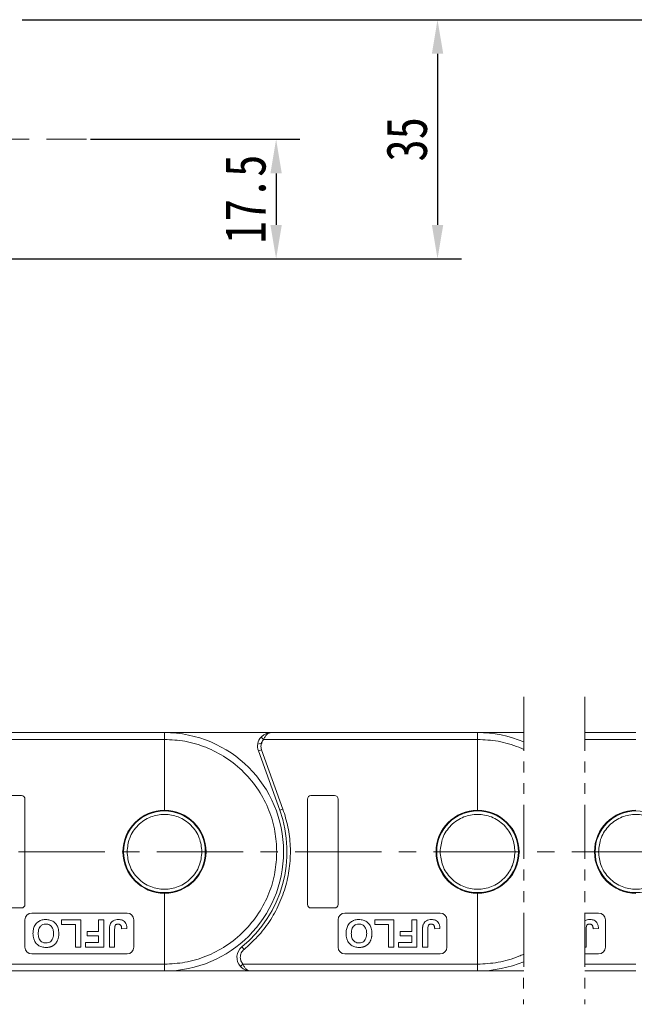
# Model space of a CAD drawing. Header units: millimetres. Extents: x 3223 to 4146, y -133 to 519.
# Tile 17 of 39: x 3751 to 3841, y 135 to 280. Entities that reach past the tile are written whole.
import ezdxf

# ---------------------------------------------------------------- set-up
doc = ezdxf.new("R2010")
doc.units = ezdxf.units.MM
doc.linetypes.add('CENTERX2', pattern=[20.32, 12.7, -2.54, 2.54, -2.54])
doc.linetypes.add('PHANTOM2', pattern=[31.75, 15.875, -3.175, 3.175, -3.175, 3.175, -3.175])
doc.styles.get("Standard").update_dxf_attribs({"font": '仿宋_GB2312.ttf', "width": 0.8})
doc.dimstyles.new('副本 ISO-25.1', dxfattribs={"dimtxt": 6, "dimasz": 5, "dimexe": 3.5, "dimexo": 0.625, "dimgap": 1.5, "dimtad": 1, "dimdsep": 46, "dimtxsty": 'Standard', "dimcen": 2.5, "dimadec": 0, "dimazin": 0, "dimtfac": 1, "dimtmove": 0, "dimatfit": 3, "dimfxl": 0, "dimarcsym": 0})

# ---------------------------------------------------------------- blocks, each defined once
blk = doc.blocks.new('*D1931')
at = {"color": 0, "lineweight": -2}
for p, q in [((3751.51, 279.95), (3816.05, 279.95)), ((3812.55, 274.95), (3812.55, 249.83)), ((3710.86, 244.83), (3816.05, 244.83))]:
    blk.add_line(p, q, dxfattribs=at)
at = {"color": 0, "lineweight": 9}
for points in [[(3811.72, 274.95), (3813.39, 274.95), (3812.55, 279.95)], [(3811.72, 249.83), (3813.39, 249.83), (3812.55, 244.83)]]:
    blk.add_solid(points, dxfattribs=at)
at = {"layer": 'Defpoints', "color": 0, "lineweight": 9}
for p in [(3750.89, 279.95), (3710.24, 244.83), (3812.55, 244.83)]:
    blk.add_point(p, dxfattribs=at)
at = {"color": 0, "lineweight": 9, "insert": (3808.05, 262.39), "char_height": 6, "attachment_point": 5, "rotation": 90}
blk.add_mtext('35', dxfattribs=at)
blk = doc.blocks.new('*D1937')
at = {"color": 0, "lineweight": -2}
for p, q in [((3761.59, 262.39), (3792.34, 262.39)), ((3788.84, 257.39), (3788.84, 249.82)), ((3761.59, 244.82), (3792.34, 244.82))]:
    blk.add_line(p, q, dxfattribs=at)
at = {"color": 0, "lineweight": 9}
for points in [[(3788, 257.39), (3789.67, 257.39), (3788.84, 262.39)], [(3788, 249.82), (3789.67, 249.82), (3788.84, 244.82)]]:
    blk.add_solid(points, dxfattribs=at)
at = {"layer": 'Defpoints', "color": 0, "lineweight": 9}
for p in [(3760.97, 262.39), (3760.97, 244.82), (3788.84, 244.82)]:
    blk.add_point(p, dxfattribs=at)
at = {"color": 0, "lineweight": 9, "insert": (3784.34, 253.61), "char_height": 6, "attachment_point": 5, "rotation": 90}
blk.add_mtext('17.5', dxfattribs=at)
blk = doc.blocks.new('*D1933')
at = {"color": 0, "lineweight": -2}
for p, q in [((3751.51, 279.95), (4075.46, 279.95)), ((4071.96, 274.95), (4071.96, 145.2)), ((4021, 140.2), (4075.46, 140.2))]:
    blk.add_line(p, q, dxfattribs=at)
at = {"color": 0, "lineweight": 9}
for points in [[(4071.13, 274.95), (4072.8, 274.95), (4071.96, 279.95)], [(4071.13, 145.2), (4072.8, 145.2), (4071.96, 140.2)]]:
    blk.add_solid(points, dxfattribs=at)
at = {"layer": 'Defpoints', "color": 0, "lineweight": 9}
for p in [(3750.89, 279.95), (4020.37, 140.2), (4071.96, 140.2)]:
    blk.add_point(p, dxfattribs=at)
at = {"color": 0, "lineweight": 9, "insert": (4067.46, 210.07), "char_height": 6, "attachment_point": 5, "rotation": 90}
blk.add_mtext('2R+35', dxfattribs=at)

msp = doc.modelspace()

# ---------------------------------------------------------------- linework, layer by layer
at = {"color": 1, "linetype": 'CENTERX2', "lineweight": 13}
for p, q in [((3572.239, 262.39), (3760.966, 262.39)), ((3588.436, 157.766), (4032.034, 157.766))]:
    msp.add_line(p, q, dxfattribs=at)
at = {"color": 3, "linetype": 'PHANTOM2', "lineweight": 9, "ltscale": 0.5}
for p, q in [((3825.214, 180.543), (3825.207, 135.37)), ((3834.211, 180.543), (3834.205, 135.37))]:
    msp.add_line(p, q, dxfattribs=at)
at = {"color": 7, "linetype": 'Continuous', "lineweight": 15}
for p, q in [((3772.436, 175.266), (3742.112, 175.266)), ((3788.112, 175.266), (3772.436, 175.266)), ((3818.436, 175.266), (3788.112, 175.266)), ((3825.213, 175.266), (3818.436, 175.266)), ((3841.712, 175.266), (3834.211, 175.266)), ((3740.994, 174.266), (3772.436, 174.266)), ((3772.436, 174.266), (3772.436, 163.866)), ((3786.132, 173.546), (3786.807, 173.73)), ((3786.621, 174.599), (3786.994, 174.266)), ((3786.994, 174.266), (3818.436, 174.266)), ((3818.436, 174.266), (3818.436, 163.866)), ((3834.211, 174.266), (3841.712, 174.266)), ((3786.23, 172.588), (3786.701, 172.757)), ((3786.23, 172.588), (3789.372, 163.863)), ((3786.701, 172.757), (3786.612, 173.266)), ((3789.842, 164.032), (3786.701, 172.757)), ((3751.436, 166.016), (3747.936, 166.016)), ((3751.936, 150.016), (3751.936, 165.516)), ((3793.436, 165.516), (3793.436, 150.016)), ((3797.436, 166.016), (3793.936, 166.016)), ((3797.936, 150.016), (3797.936, 165.516)), ((3789.372, 163.863), (3789.842, 164.032)), ((3772.436, 151.666), (3772.436, 141.266)), ((3818.436, 151.666), (3818.436, 141.266)), ((3747.936, 149.516), (3751.436, 149.516)), ((3793.936, 149.516), (3797.436, 149.516)), ((3751.936, 147.766), (3751.936, 143.766)), ((3766.936, 148.766), (3752.936, 148.766)), ((3757.321, 147.766), (3757.321, 147.099)), ((3760.141, 147.766), (3757.321, 147.766)), ((3760.141, 143.766), (3760.141, 147.766)), ((3762.756, 147.766), (3762.756, 146.073)), ((3763.526, 147.766), (3762.756, 147.766)), ((3763.526, 143.766), (3763.526, 147.766)), ((3767.936, 143.766), (3767.936, 147.766)), ((3797.936, 147.766), (3797.936, 143.766)), ((3812.936, 148.766), (3798.936, 148.766)), ((3806.141, 147.766), (3803.321, 147.766)), ((3803.321, 147.766), (3803.321, 147.099)), ((3806.141, 143.766), (3806.141, 147.766)), ((3808.756, 147.766), (3808.756, 146.073)), ((3809.526, 147.766), (3808.756, 147.766)), ((3809.526, 143.766), (3809.526, 147.766)), ((3813.936, 143.766), (3813.936, 147.766)), ((3836.212, 148.766), (3834.207, 148.766)), ((3837.212, 143.766), (3837.212, 147.766)), ((3757.321, 147.099), (3759.372, 147.099)), ((3759.372, 147.099), (3759.372, 143.766)), ((3761.064, 146.073), (3761.064, 145.407)), ((3762.756, 146.073), (3761.064, 146.073)), ((3764.346, 146.287), (3764.346, 143.766)), ((3765.115, 143.766), (3765.115, 146.354)), ((3766.141, 146.432), (3766.91, 146.483)), ((3803.321, 147.099), (3805.372, 147.099)), ((3805.372, 147.099), (3805.372, 143.766)), ((3808.756, 146.073), (3807.064, 146.073)), ((3807.064, 146.073), (3807.064, 145.407)), ((3810.346, 146.287), (3810.346, 143.766)), ((3811.115, 143.766), (3811.115, 146.354)), ((3812.141, 146.432), (3812.91, 146.483)), ((3834.391, 143.766), (3834.391, 146.354)), ((3835.417, 146.432), (3836.186, 146.483)), ((3761.064, 145.407), (3762.756, 145.407)), ((3762.756, 145.407), (3762.756, 144.432)), ((3807.064, 145.407), (3808.756, 145.407)), ((3808.756, 145.407), (3808.756, 144.432)), ((3759.372, 143.766), (3760.141, 143.766)), ((3762.756, 144.432), (3760.808, 144.432)), ((3760.808, 144.432), (3760.808, 143.766)), ((3760.808, 143.766), (3763.526, 143.766)), ((3764.346, 143.766), (3765.115, 143.766)), ((3784.127, 143.428), (3783.811, 143.816)), ((3805.372, 143.766), (3806.141, 143.766)), ((3808.756, 144.432), (3806.808, 144.432)), ((3806.808, 144.432), (3806.808, 143.766)), ((3806.808, 143.766), (3809.526, 143.766)), ((3810.346, 143.766), (3811.115, 143.766)), ((3834.206, 143.766), (3834.391, 143.766)), ((3752.936, 142.766), (3766.936, 142.766)), ((3798.936, 142.766), (3812.936, 142.766)), ((3834.206, 142.766), (3836.212, 142.766)), ((3772.436, 141.266), (3737.957, 141.266)), ((3739.075, 140.266), (3772.436, 140.266)), ((3772.436, 140.266), (3785.075, 140.266)), ((3783.584, 140.932), (3783.957, 141.266)), ((3818.436, 141.266), (3783.957, 141.266)), ((3785.075, 140.266), (3818.436, 140.266)), ((3818.436, 140.266), (3825.208, 140.266)), ((3841.712, 141.266), (3834.206, 141.266)), ((3834.206, 140.266), (3841.712, 140.266))]:
    msp.add_line(p, q, dxfattribs=at)
for centre in [(3772.436, 157.766), (3818.436, 157.766), (3841.712, 157.766)]:
    msp.add_circle(centre, 6, dxfattribs=at)
for centre, radius, start, end in [((3772.436, 157.766), 17.5, 270, 90), ((3818.436, 157.766), 17.5, 67.21587, 90), ((3788.112, 173.266), 2, 138.18969, 199.8008), ((3751.436, 165.516), 0.5, 360, 90), ((3793.936, 165.516), 0.5, 90, 180), ((3797.436, 165.516), 0.5, 0, 90), ((3772.436, 157.766), 6.1, 90, 270), ((3772.436, 157.766), 6.1, 270, 90), ((3772.436, 157.766), 18, 309.19497, 19.8008), ((3818.436, 157.766), 6.1, 90, 270), ((3818.436, 157.766), 6.1, 270, 90), ((3841.712, 157.766), 6.1, 90, 270), ((3751.436, 150.016), 0.5, 270, 0), ((3793.936, 150.016), 0.5, 180, 270), ((3797.436, 150.016), 0.5, 270, 0), ((3752.936, 147.766), 1, 90, 180), ((3766.936, 147.766), 1, 0, 90), ((3798.936, 147.766), 1, 90, 180), ((3812.936, 147.766), 1, 0, 90), ((3836.212, 147.766), 1, 0, 90), ((3752.936, 143.766), 1, 180, 270), ((3766.936, 143.766), 1, 270, 0), ((3785.075, 142.266), 2, 129.19497, 221.81031), ((3798.936, 143.766), 1, 180, 270), ((3812.936, 143.766), 1, 270, 0), ((3836.212, 143.766), 1, 270, 0), ((3818.436, 157.766), 17.5, 270, 292.76775)]:
    msp.add_arc(centre, radius, start, end, dxfattribs=at)
for points, knots in [([(3772.436, 175.266), (3772.436, 175.254), (3772.436, 175.232), (3772.436, 175.06), (3772.436, 174.806), (3772.436, 174.525), (3772.436, 174.339), (3772.436, 174.266)], [0, 0, 0, 0, 0.21469386, 0.42938772, 0.64408158, 0.85877544, 1, 1, 1, 1]), ([(3786.621, 174.599), (3786.716, 174.693), (3786.926, 174.899), (3787.424, 175.187), (3787.842, 175.235), (3788.112, 175.266)], [0, 0, 0, 0, 0.2270634, 0.5015869, 1, 1, 1, 1]), ([(3788.112, 175.266), (3788.006, 175.253), (3787.795, 175.227), (3787.485, 175.015), (3787.206, 174.689), (3787.062, 174.401), (3786.994, 174.266)], [0, 0, 0, 0, 0.25113093, 0.50180461, 0.76564074, 1, 1, 1, 1]), ([(3818.436, 175.266), (3818.436, 175.254), (3818.436, 175.232), (3818.436, 175.06), (3818.436, 174.806), (3818.436, 174.525), (3818.436, 174.339), (3818.436, 174.266)], [0, 0, 0, 0, 0.21469386, 0.42938772, 0.64408158, 0.85877544, 1, 1, 1, 1]), ([(3772.436, 174.266), (3773.442, 174.212), (3775.515, 174.102), (3778.59, 173.184), (3781.548, 171.662), (3784.186, 169.515), (3786.332, 166.877), (3787.854, 163.92), (3788.772, 160.845), (3788.882, 158.772), (3788.936, 157.766)], [0, 0, 0, 0, 0.116516, 0.2400113, 0.3686408, 0.5, 0.6313592, 0.7599887, 0.883484, 1, 1, 1, 1]), ([(3818.436, 174.266), (3819.442, 174.212), (3821.515, 174.102), (3823.763, 173.431), (3824.981, 172.912), (3825.213, 172.808)], [0, 0, 0, 0, 0.11651603, 0.24001133, 0.26947638, 0.26947638, 0.26947638, 0.26947638]), ([(3784.127, 143.428), (3784.808, 144.033), (3786.194, 145.266), (3787.919, 147.515), (3789.333, 150.043), (3790.337, 152.8), (3790.897, 155.681), (3790.987, 158.576), (3790.667, 161.392), (3790.114, 163.163), (3789.842, 164.032)], [0, 0, 0, 0, 0.1197899, 0.2439368, 0.3711682, 0.5, 0.6288318, 0.7560632, 0.8802101, 1, 1, 1, 1]), ([(3766.936, 157.766), (3767.009, 158.457), (3767.122, 159.522), (3767.808, 160.802), (3768.518, 161.682), (3769.399, 162.397), (3770.68, 163.061), (3772.436, 163.398), (3774.192, 163.061), (3775.473, 162.397), (3776.354, 161.682), (3777.064, 160.802), (3777.749, 159.522), (3777.862, 158.457), (3777.936, 157.766)], [0, 0, 0, 0, 0.1197284, 0.1841803, 0.25, 0.3158197, 0.3802716, 0.5, 0.6197284, 0.6841803, 0.75, 0.8158197, 0.8802716, 1, 1, 1, 1]), ([(3812.936, 157.766), (3813.009, 158.457), (3813.122, 159.522), (3813.808, 160.802), (3814.518, 161.682), (3815.399, 162.397), (3816.68, 163.061), (3818.436, 163.398), (3820.192, 163.061), (3821.473, 162.397), (3822.354, 161.682), (3823.064, 160.802), (3823.749, 159.522), (3823.862, 158.457), (3823.936, 157.766)], [0, 0, 0, 0, 0.1197284, 0.1841803, 0.25, 0.3158197, 0.3802716, 0.5, 0.6197284, 0.6841803, 0.75, 0.8158197, 0.8802716, 1, 1, 1, 1]), ([(3836.212, 157.766), (3836.285, 158.457), (3836.398, 159.522), (3837.084, 160.802), (3837.794, 161.682), (3838.675, 162.397), (3839.956, 163.061), (3841.712, 163.398), (3843.468, 163.061), (3844.749, 162.397), (3845.63, 161.682), (3846.34, 160.802), (3847.025, 159.522), (3847.138, 158.457), (3847.212, 157.766)], [0, 0, 0, 0, 0.1197284, 0.1841803, 0.25, 0.3158197, 0.3802716, 0.5, 0.6197284, 0.6841803, 0.75, 0.8158197, 0.8802716, 1, 1, 1, 1]), ([(3777.936, 157.766), (3777.862, 157.074), (3777.749, 156.009), (3777.064, 154.729), (3776.354, 153.849), (3775.473, 153.134), (3774.192, 152.47), (3772.436, 152.133), (3770.68, 152.47), (3769.399, 153.134), (3768.518, 153.849), (3767.808, 154.729), (3767.122, 156.009), (3767.009, 157.074), (3766.936, 157.766)], [0, 0, 0, 0, 0.1197284, 0.1841803, 0.25, 0.3158197, 0.3802716, 0.5, 0.6197284, 0.6841803, 0.75, 0.8158197, 0.8802716, 1, 1, 1, 1]), ([(3788.936, 157.766), (3788.882, 156.759), (3788.772, 154.686), (3787.854, 151.611), (3786.332, 148.654), (3784.186, 146.016), (3781.548, 143.87), (3778.59, 142.347), (3775.515, 141.429), (3773.442, 141.319), (3772.436, 141.266)], [0, 0, 0, 0, 0.116516, 0.2400113, 0.3686408, 0.5, 0.6313592, 0.7599887, 0.883484, 1, 1, 1, 1]), ([(3823.936, 157.766), (3823.862, 157.074), (3823.749, 156.009), (3823.064, 154.729), (3822.354, 153.849), (3821.473, 153.134), (3820.192, 152.47), (3818.436, 152.133), (3816.68, 152.47), (3815.399, 153.134), (3814.518, 153.849), (3813.808, 154.729), (3813.122, 156.009), (3813.009, 157.074), (3812.936, 157.766)], [0, 0, 0, 0, 0.1197284, 0.1841803, 0.25, 0.3158197, 0.3802716, 0.5, 0.6197284, 0.6841803, 0.75, 0.8158197, 0.8802716, 1, 1, 1, 1]), ([(3847.212, 157.766), (3847.138, 157.074), (3847.025, 156.009), (3846.34, 154.729), (3845.63, 153.849), (3844.749, 153.134), (3843.468, 152.47), (3841.712, 152.133), (3839.956, 152.47), (3838.675, 153.134), (3837.794, 153.849), (3837.084, 154.729), (3836.398, 156.009), (3836.285, 157.074), (3836.212, 157.766)], [0, 0, 0, 0, 0.1197284, 0.1841803, 0.25, 0.3158197, 0.3802716, 0.5, 0.6197284, 0.6841803, 0.75, 0.8158197, 0.8802716, 1, 1, 1, 1]), ([(3753.115, 145.771), (3753.125, 145.972), (3753.143, 146.376), (3753.36, 146.976), (3753.769, 147.458), (3754.312, 147.744), (3754.734, 147.811), (3754.965, 147.816), (3755.007, 147.817)], [0, 0, 0, 0, 0.1916319, 0.3847476, 0.5975386, 0.7794336, 0.9598804, 1, 1, 1, 1]), ([(3755.007, 147.817), (3755.209, 147.805), (3755.615, 147.78), (3756.17, 147.519), (3756.584, 147.095), (3756.866, 146.504), (3756.894, 146.053), (3756.91, 145.79)], [0, 0, 0, 0, 0.19237581, 0.386627, 0.57092084, 0.74991815, 1, 1, 1, 1]), ([(3764.433, 147.048), (3764.488, 147.167), (3764.597, 147.407), (3764.903, 147.659), (3765.275, 147.798), (3765.537, 147.81), (3765.675, 147.817)], [0, 0, 0, 0, 0.2494052, 0.4997794, 0.737005, 1, 1, 1, 1]), ([(3765.675, 147.817), (3765.881, 147.8), (3766.201, 147.774), (3766.565, 147.529), (3766.789, 147.224), (3766.896, 146.857), (3766.906, 146.596), (3766.91, 146.483)], [0, 0, 0, 0, 0.2947537, 0.4575977, 0.6204456, 0.836095, 1, 1, 1, 1]), ([(3799.115, 145.771), (3799.125, 145.972), (3799.143, 146.376), (3799.36, 146.976), (3799.769, 147.458), (3800.312, 147.744), (3800.734, 147.811), (3800.965, 147.816), (3801.007, 147.817)], [0, 0, 0, 0, 0.1916319, 0.3847476, 0.5975386, 0.7794336, 0.9598804, 1, 1, 1, 1]), ([(3801.007, 147.817), (3801.209, 147.805), (3801.615, 147.78), (3802.17, 147.519), (3802.584, 147.095), (3802.866, 146.504), (3802.894, 146.053), (3802.91, 145.79)], [0, 0, 0, 0, 0.19237581, 0.386627, 0.57092084, 0.74991815, 1, 1, 1, 1]), ([(3810.433, 147.048), (3810.488, 147.167), (3810.597, 147.407), (3810.903, 147.659), (3811.275, 147.798), (3811.537, 147.81), (3811.675, 147.817)], [0, 0, 0, 0, 0.2494052, 0.4997794, 0.737005, 1, 1, 1, 1]), ([(3811.675, 147.817), (3811.881, 147.8), (3812.201, 147.774), (3812.565, 147.529), (3812.789, 147.224), (3812.896, 146.857), (3812.906, 146.596), (3812.91, 146.483)], [0, 0, 0, 0, 0.2947537, 0.4575977, 0.6204456, 0.836095, 1, 1, 1, 1]), ([(3834.207, 147.65), (3834.312, 147.709), (3834.556, 147.799), (3834.813, 147.81), (3834.951, 147.817)], [0.50822062, 0.50822062, 0.50822062, 0.50822062, 0.737005, 1, 1, 1, 1]), ([(3834.951, 147.817), (3835.157, 147.8), (3835.477, 147.774), (3835.841, 147.529), (3836.065, 147.224), (3836.172, 146.857), (3836.182, 146.596), (3836.186, 146.483)], [0, 0, 0, 0, 0.2947537, 0.4575977, 0.6204456, 0.836095, 1, 1, 1, 1]), ([(3755.009, 147.15), (3754.857, 147.135), (3754.567, 147.107), (3754.225, 146.861), (3753.992, 146.515), (3753.897, 146.132), (3753.888, 145.863), (3753.885, 145.752)], [0, 0, 0, 0, 0.2230139, 0.4267154, 0.5997431, 0.8344997, 1, 1, 1, 1]), ([(3756.141, 145.763), (3756.13, 145.966), (3756.112, 146.298), (3755.913, 146.724), (3755.633, 146.992), (3755.311, 147.133), (3755.098, 147.145), (3755.009, 147.15)], [0, 0, 0, 0, 0.3000791, 0.4915074, 0.6839278, 0.8668961, 1, 1, 1, 1]), ([(3764.346, 146.287), (3764.347, 146.337), (3764.348, 146.437), (3764.354, 146.576), (3764.364, 146.703), (3764.381, 146.819), (3764.399, 146.935), (3764.422, 147.01), (3764.433, 147.048)], [0, 0, 0, 0, 0.1952531, 0.3906374, 0.5418335, 0.6933807, 0.846202, 1, 1, 1, 1]), ([(3765.625, 147.15), (3765.557, 147.147), (3765.447, 147.141), (3765.306, 147.077), (3765.209, 146.981), (3765.12, 146.736), (3765.117, 146.521), (3765.115, 146.354)], [0, 0, 0, 0, 0.1847697, 0.2997212, 0.415218, 0.5481969, 1, 1, 1, 1]), ([(3766.037, 146.93), (3766.019, 146.955), (3765.983, 147.007), (3765.915, 147.069), (3765.835, 147.113), (3765.759, 147.137), (3765.688, 147.149), (3765.646, 147.15), (3765.625, 147.15)], [0, 0, 0, 0, 0.1899344, 0.3858392, 0.560405, 0.7421212, 0.8701806, 1, 1, 1, 1]), ([(3766.141, 146.432), (3766.14, 146.457), (3766.137, 146.507), (3766.131, 146.582), (3766.122, 146.656), (3766.107, 146.74), (3766.085, 146.834), (3766.053, 146.898), (3766.037, 146.93)], [0, 0, 0, 0, 0.146273, 0.2926484, 0.4389475, 0.5855844, 0.7903219, 1, 1, 1, 1]), ([(3801.009, 147.15), (3800.857, 147.135), (3800.567, 147.107), (3800.225, 146.861), (3799.992, 146.515), (3799.897, 146.132), (3799.888, 145.863), (3799.885, 145.752)], [0, 0, 0, 0, 0.2230139, 0.4267154, 0.5997431, 0.8344997, 1, 1, 1, 1]), ([(3802.141, 145.763), (3802.13, 145.966), (3802.112, 146.298), (3801.913, 146.724), (3801.633, 146.992), (3801.311, 147.133), (3801.098, 147.145), (3801.009, 147.15)], [0, 0, 0, 0, 0.3000791, 0.4915074, 0.6839278, 0.8668961, 1, 1, 1, 1]), ([(3810.346, 146.287), (3810.347, 146.337), (3810.348, 146.437), (3810.354, 146.576), (3810.364, 146.703), (3810.381, 146.819), (3810.399, 146.935), (3810.422, 147.01), (3810.433, 147.048)], [0, 0, 0, 0, 0.1952531, 0.3906374, 0.5418335, 0.6933807, 0.846202, 1, 1, 1, 1]), ([(3811.625, 147.15), (3811.557, 147.147), (3811.447, 147.141), (3811.306, 147.077), (3811.209, 146.981), (3811.12, 146.736), (3811.117, 146.521), (3811.115, 146.354)], [0, 0, 0, 0, 0.1847697, 0.2997212, 0.415218, 0.5481969, 1, 1, 1, 1]), ([(3812.037, 146.93), (3812.019, 146.955), (3811.983, 147.007), (3811.915, 147.069), (3811.835, 147.113), (3811.759, 147.137), (3811.688, 147.149), (3811.646, 147.15), (3811.625, 147.15)], [0, 0, 0, 0, 0.1899344, 0.3858392, 0.560405, 0.7421212, 0.8701806, 1, 1, 1, 1]), ([(3812.141, 146.432), (3812.14, 146.457), (3812.137, 146.507), (3812.131, 146.582), (3812.122, 146.656), (3812.107, 146.74), (3812.085, 146.834), (3812.053, 146.898), (3812.037, 146.93)], [0, 0, 0, 0, 0.146273, 0.2926484, 0.4389475, 0.5855844, 0.7903219, 1, 1, 1, 1]), ([(3834.901, 147.15), (3834.833, 147.147), (3834.723, 147.141), (3834.582, 147.077), (3834.485, 146.981), (3834.396, 146.736), (3834.393, 146.521), (3834.391, 146.354)], [0, 0, 0, 0, 0.1847697, 0.2997212, 0.415218, 0.5481969, 1, 1, 1, 1]), ([(3835.313, 146.93), (3835.295, 146.955), (3835.259, 147.007), (3835.191, 147.069), (3835.111, 147.113), (3835.035, 147.137), (3834.964, 147.149), (3834.922, 147.15), (3834.901, 147.15)], [0, 0, 0, 0, 0.1899344, 0.3858392, 0.560405, 0.7421212, 0.8701806, 1, 1, 1, 1]), ([(3835.417, 146.432), (3835.416, 146.457), (3835.413, 146.507), (3835.407, 146.582), (3835.398, 146.656), (3835.383, 146.74), (3835.361, 146.834), (3835.329, 146.898), (3835.313, 146.93)], [0, 0, 0, 0, 0.146273, 0.2926484, 0.4389475, 0.5855844, 0.7903219, 1, 1, 1, 1]), ([(3755.018, 143.714), (3754.816, 143.727), (3754.41, 143.751), (3753.857, 144.019), (3753.44, 144.446), (3753.159, 145.047), (3753.131, 145.505), (3753.115, 145.771)], [0, 0, 0, 0, 0.1909513, 0.3838062, 0.5672016, 0.7491578, 1, 1, 1, 1]), ([(3753.885, 145.752), (3753.895, 145.549), (3753.911, 145.222), (3754.097, 144.804), (3754.359, 144.546), (3754.68, 144.402), (3754.9, 144.388), (3755.009, 144.381)], [0, 0, 0, 0, 0.3011498, 0.4855558, 0.6711527, 0.8384642, 1, 1, 1, 1]), ([(3755.009, 144.381), (3755.149, 144.392), (3755.404, 144.412), (3755.729, 144.603), (3755.972, 144.882), (3756.12, 145.286), (3756.133, 145.593), (3756.141, 145.763)], [0, 0, 0, 0, 0.2069211, 0.3755229, 0.5441183, 0.7482179, 1, 1, 1, 1]), ([(3756.732, 144.773), (3756.687, 144.683), (3756.597, 144.501), (3756.436, 144.298), (3756.288, 144.146), (3756.159, 144.04), (3756.018, 143.944), (3755.914, 143.896), (3755.861, 143.871)], [0, 0, 0, 0, 0.2345767, 0.4746163, 0.6023936, 0.7313657, 0.8647119, 1, 1, 1, 1]), ([(3756.91, 145.79), (3756.91, 145.74), (3756.909, 145.639), (3756.899, 145.49), (3756.884, 145.34), (3756.855, 145.17), (3756.812, 144.977), (3756.758, 144.841), (3756.732, 144.773)], [0, 0, 0, 0, 0.1443329, 0.2888961, 0.4332599, 0.5780731, 0.7877955, 1, 1, 1, 1]), ([(3801.018, 143.714), (3800.816, 143.727), (3800.41, 143.751), (3799.857, 144.019), (3799.44, 144.446), (3799.159, 145.047), (3799.131, 145.505), (3799.115, 145.771)], [0, 0, 0, 0, 0.1909513, 0.3838062, 0.5672016, 0.7491578, 1, 1, 1, 1]), ([(3799.885, 145.752), (3799.895, 145.549), (3799.911, 145.222), (3800.097, 144.804), (3800.359, 144.546), (3800.68, 144.402), (3800.9, 144.388), (3801.009, 144.381)], [0, 0, 0, 0, 0.3011498, 0.4855558, 0.6711527, 0.8384642, 1, 1, 1, 1]), ([(3801.009, 144.381), (3801.149, 144.392), (3801.404, 144.412), (3801.729, 144.603), (3801.972, 144.882), (3802.12, 145.286), (3802.133, 145.593), (3802.141, 145.763)], [0, 0, 0, 0, 0.2069211, 0.3755229, 0.5441183, 0.7482179, 1, 1, 1, 1]), ([(3802.732, 144.773), (3802.687, 144.683), (3802.597, 144.501), (3802.436, 144.298), (3802.288, 144.146), (3802.159, 144.04), (3802.018, 143.944), (3801.914, 143.896), (3801.861, 143.871)], [0, 0, 0, 0, 0.2345767, 0.4746163, 0.6023936, 0.7313657, 0.8647119, 1, 1, 1, 1]), ([(3802.91, 145.79), (3802.91, 145.74), (3802.909, 145.639), (3802.899, 145.49), (3802.884, 145.34), (3802.855, 145.17), (3802.812, 144.977), (3802.758, 144.841), (3802.732, 144.773)], [0, 0, 0, 0, 0.1443329, 0.2888961, 0.4332599, 0.5780731, 0.7877955, 1, 1, 1, 1]), ([(3755.861, 143.871), (3755.815, 143.853), (3755.722, 143.815), (3755.58, 143.777), (3755.44, 143.747), (3755.301, 143.728), (3755.16, 143.716), (3755.066, 143.715), (3755.018, 143.714)], [0, 0, 0, 0, 0.1738242, 0.3487526, 0.5099894, 0.6719466, 0.8356798, 1, 1, 1, 1]), ([(3783.575, 142.266), (3783.582, 142.376), (3783.596, 142.598), (3783.711, 142.913), (3783.882, 143.202), (3784.045, 143.353), (3784.127, 143.428)], [0, 0, 0, 0, 0.2498972, 0.4999949, 0.7498974, 1, 1, 1, 1]), ([(3801.861, 143.871), (3801.815, 143.853), (3801.722, 143.815), (3801.58, 143.777), (3801.44, 143.747), (3801.301, 143.728), (3801.16, 143.716), (3801.066, 143.715), (3801.018, 143.714)], [0, 0, 0, 0, 0.1738242, 0.3487526, 0.5099894, 0.6719466, 0.8356798, 1, 1, 1, 1]), ([(3825.208, 142.722), (3824.978, 142.617), (3823.762, 142.1), (3821.515, 141.429), (3819.442, 141.319), (3818.436, 141.266)], [0.73070557, 0.73070557, 0.73070557, 0.73070557, 0.75998867, 0.88348397, 1, 1, 1, 1]), ([(3772.436, 141.266), (3772.436, 141.153), (3772.436, 140.928), (3772.436, 140.629), (3772.436, 140.402), (3772.436, 140.283), (3772.436, 140.27), (3772.436, 140.266)], [0, 0, 0, 0, 0.2146939, 0.4293877, 0.6440816, 0.8587754, 1, 1, 1, 1]), ([(3785.075, 140.266), (3784.805, 140.296), (3784.387, 140.344), (3783.889, 140.632), (3783.679, 140.839), (3783.584, 140.932)], [0, 0, 0, 0, 0.4984129, 0.772928, 1, 1, 1, 1]), ([(3783.957, 141.266), (3784.025, 141.13), (3784.169, 140.842), (3784.448, 140.517), (3784.757, 140.304), (3784.969, 140.279), (3785.075, 140.266)], [0, 0, 0, 0, 0.23435876, 0.49821551, 0.74848117, 1, 1, 1, 1]), ([(3818.436, 141.266), (3818.436, 141.153), (3818.436, 140.928), (3818.436, 140.629), (3818.436, 140.402), (3818.436, 140.283), (3818.436, 140.27), (3818.436, 140.266)], [0, 0, 0, 0, 0.2146939, 0.4293877, 0.6440816, 0.8587754, 1, 1, 1, 1])]:
    msp.add_open_spline(points, degree=3, knots=knots, dxfattribs=at)
for points in [[(3786.612, 173.266), (3786.63, 173.45), (3786.665, 173.818), (3786.884, 174.116), (3786.994, 174.266)], [(3783.957, 141.266), (3783.847, 141.415), (3783.628, 141.713), (3783.593, 142.081), (3783.575, 142.266)]]:
    msp.add_open_spline(points, degree=3, dxfattribs=at)

# ---------------------------------------------------------------- dimensions: what is measured, and where the dimension line sits
at = {"color": 5, "lineweight": 9}
for base, p1, p2, text, picture, middle in [((3812.555, 244.827), (3750.886, 279.954), (3710.239, 244.827), '35', '*D1931', (3808.055, 262.39)), ((4071.963, 140.196), (3750.886, 279.954), (4020.373, 140.196), '2R+35', '*D1933', (4067.463, 210.075)), ((3788.836, 244.821), (3760.966, 262.39), (3760.966, 244.821), '17.5', '*D1937', (3784.336, 253.606))]:
    dim = msp.add_linear_dim(base=base, p1=p1, p2=p2, angle=90, text=text, dimstyle='副本 ISO-25.1', dxfattribs=at)
    dim.commit()
    dim.dimension.update_dxf_attribs({"geometry": picture, "text_midpoint": middle})

doc.saveas('drawing.dxf')
